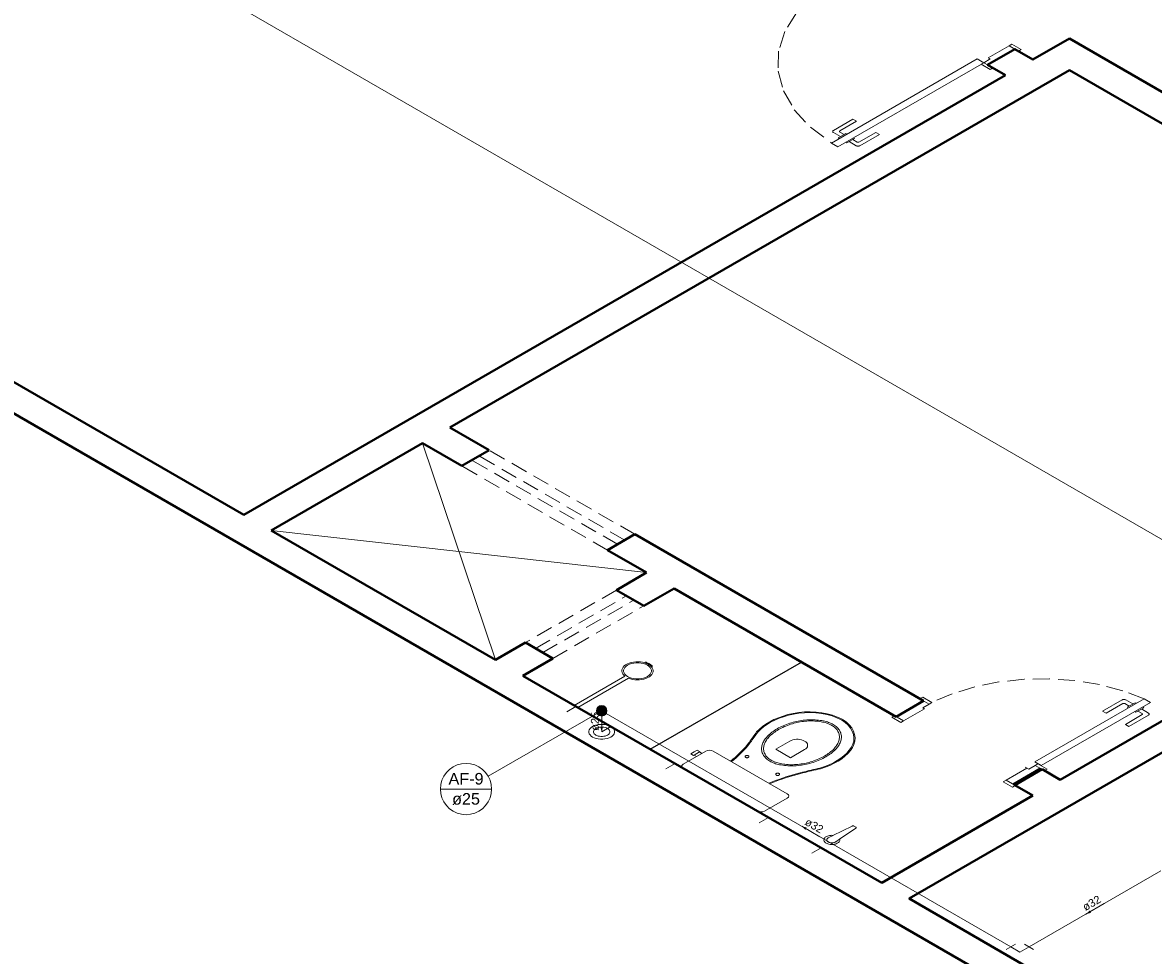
# Model space of a CAD drawing. Header units: millimetres. Extents: x 1946 to 2089, y 4107 to 4191.
# Tile 4 of 12: x 1979 to 2000, y 4138 to 4156. Entities that reach past the tile are written whole.
import ezdxf

# ---------------------------------------------------------------- set-up
doc = ezdxf.new("R2010")
doc.units = ezdxf.units.MM
doc.header["$MEASUREMENT"] = 0
doc.linetypes.add('HIDDEN2', pattern=[0.47625, 0.3175, -0.15875])
for name, color, linetype, lineweight in [('AF-Colunas', 4, 'Continuous', 5), ('AF-Condutos', 4, 'Continuous', 5), ('AF-Conexões', 9, 'Continuous', 5), ('AF-Indicação coluna', 5, 'Continuous', 5), ('AF-Sentido conduto', 9, 'Continuous', 5), ('AF-Textos conduto', 7, 'Continuous', 5), ('MB_ALVENARIA', 7, 'Continuous', 40), ('MB_ESQUADRIA', 7, 'Continuous', 5), ('MB_MOBILIÁRIO', 8, 'Continuous', 13), ('Nível 1', 7, 'Continuous', 5)]:
    doc.layers.add(name, color=color, linetype=linetype, lineweight=lineweight)
doc.layers.add('ARQ-ALVENARIA', color=4, linetype='Continuous')
doc.layers.add('ARQ-PISO', color=8, linetype='Continuous')
doc.styles.add('Arial', font='txt')

msp = doc.modelspace()

# ---------------------------------------------------------------- hatches: boundary and pattern name
at = {"layer": 'AF-Sentido conduto', "linetype": 'Continuous'}
for points in [[(1989.887, 4142.17), (1989.913, 4142.267), (1989.861, 4142.267)], [(1993.69, 4140.374), (1993.761, 4140.304), (1993.787, 4140.348)], [(1999.093, 4138.702), (1999.19, 4138.727), (1999.164, 4138.772)]]:
    msp.add_hatch(color=256, dxfattribs=at).paths.add_polyline_path(points)

# ---------------------------------------------------------------- linework, layer by layer
at = {"layer": 'AF-Colunas', "const_width": 0.1}
msp.add_lwpolyline([(1989.937, 4142.57, 1), (1989.837, 4142.57, 1)], format="xyb", close=True, dxfattribs=at)
at = {"layer": 'AF-Colunas'}
msp.add_circle((1989.887, 4142.57), 0.1, dxfattribs=at)
at = {"layer": 'AF-Condutos'}
for p, q in [((2005.815, 4142.783), (1959.728, 4169.391)), ((1989.887, 4142.47), (1989.887, 4142.17)), ((1997.667, 4138.078), (1989.973, 4142.52)), ((2000.519, 4139.525), (1998.013, 4138.078))]:
    msp.add_line(p, q, dxfattribs=at)
msp.add_lwpolyline([(1990.06, 4142.27), (1990.027, 4142.286), (1989.99, 4142.299), (1989.95, 4142.307), (1989.908, 4142.311), (1989.866, 4142.311), (1989.823, 4142.307), (1989.783, 4142.299), (1989.746, 4142.286), (1989.714, 4142.27), (1989.686, 4142.251), (1989.665, 4142.23), (1989.65, 4142.207), (1989.643, 4142.183), (1989.643, 4142.158), (1989.65, 4142.134), (1989.665, 4142.111), (1989.686, 4142.089), (1989.714, 4142.07), (1989.746, 4142.055), (1989.783, 4142.042), (1989.823, 4142.034), (1989.866, 4142.029), (1989.908, 4142.029), (1989.95, 4142.034), (1989.99, 4142.042), (1990.027, 4142.055), (1990.06, 4142.07), (1990.088, 4142.089), (1990.109, 4142.111), (1990.123, 4142.134), (1990.131, 4142.158), (1990.131, 4142.183), (1990.123, 4142.207), (1990.109, 4142.23), (1990.088, 4142.251), (1990.06, 4142.27)], dxfattribs=at)
at = {"layer": 'AF-Conexões'}
for p, q in [((1997.58, 4138.028), (1997.754, 4138.128)), ((1997.84, 4137.978), (1997.667, 4138.078)), ((1997.84, 4137.978), (1998.013, 4138.078)), ((1997.927, 4138.128), (1998.1, 4138.028))]:
    msp.add_line(p, q, dxfattribs=at)
at = {"layer": 'AF-Indicação coluna'}
for p, q in [((1987.73, 4141.325), (1989.8, 4142.52)), ((1986.82, 4141.081), (1987.795, 4141.081))]:
    msp.add_line(p, q, dxfattribs=at)
msp.add_lwpolyline([(1987.795, 4141.081), (1987.788, 4141.166), (1987.766, 4141.248), (1987.73, 4141.325), (1987.681, 4141.395), (1987.621, 4141.455), (1987.551, 4141.504), (1987.474, 4141.539), (1987.392, 4141.561), (1987.308, 4141.569), (1987.223, 4141.561), (1987.141, 4141.539), (1987.064, 4141.504), (1986.994, 4141.455), (1986.934, 4141.395), (1986.885, 4141.325), (1986.85, 4141.248), (1986.828, 4141.166), (1986.82, 4141.081), (1986.828, 4140.997), (1986.85, 4140.914), (1986.885, 4140.837), (1986.934, 4140.768), (1986.994, 4140.708), (1987.064, 4140.659), (1987.141, 4140.623), (1987.223, 4140.601), (1987.308, 4140.594), (1987.392, 4140.601), (1987.474, 4140.623), (1987.551, 4140.659), (1987.621, 4140.708), (1987.681, 4140.768), (1987.73, 4140.837), (1987.766, 4140.914), (1987.788, 4140.997), (1987.795, 4141.081)], dxfattribs=at)
at = {"layer": 'AF-Sentido conduto'}
for points in [[(1989.887, 4142.57), (1989.887, 4142.17)], [(1994.037, 4140.174), (1993.69, 4140.374)], [(1999.439, 4138.902), (1999.093, 4138.702)]]:
    msp.add_lwpolyline(points, dxfattribs=at)
at = {"layer": 'ARQ-ALVENARIA'}
for points in [[(1998.086, 4154.957), (1998.779, 4155.357)], [(1997.566, 4154.657), (1997.22, 4154.857)]]:
    msp.add_lwpolyline(points, dxfattribs=at)
at = {"layer": 'ARQ-PISO'}
msp.add_lwpolyline([(1990.811, 4141.837), (1990.811, 4141.837), (1993.687, 4143.497)], dxfattribs=at)
at = {"layer": 'MB_ALVENARIA'}
for p, q in [((2047.484, 4108.517), (1946.394, 4166.881)), ((1983.086, 4146.297), (1964.138, 4157.237)), ((1997.22, 4154.857), (1997.74, 4155.157)), ((1997.566, 4154.657), (1997.22, 4154.857)), ((1987.867, 4143.537), (1983.606, 4145.997)), ((1995.211, 4139.297), (1988.386, 4143.237)), ((1998.259, 4141.457), (1997.74, 4141.157)), ((1998.606, 4141.257), (1998.259, 4141.457)), ((1997.74, 4141.157), (1998.086, 4140.957)), ((2009.587, 4130.997), (1995.73, 4138.997))]:
    msp.add_line(p, q, dxfattribs=at)
for points in [[(1998.086, 4154.957), (1998.779, 4155.357)], [(2007.439, 4150.357), (1998.779, 4155.357)], [(1998.086, 4154.957), (1997.74, 4155.157)], [(1983.086, 4146.297), (1997.566, 4154.657)], [(1987.001, 4147.957), (1998.779, 4154.757)], [(2006.919, 4150.057), (1998.779, 4154.757)], [(1998.606, 4141.257), (2010.384, 4148.057)], [(1987.746, 4147.527), (1987.001, 4147.957)], [(1995.73, 4138.997), (1995.73, 4138.997), (2010.903, 4147.757)], [(1983.606, 4145.997), (1986.481, 4147.657)], [(1987.226, 4147.227), (1986.481, 4147.657)], [(1987.226, 4147.227), (1987.746, 4147.527)], [(1989.997, 4145.627), (1990.517, 4145.927)], [(1996.008, 4142.757), (1990.517, 4145.927)], [(1990.742, 4145.197), (1989.997, 4145.627)], [(1990.171, 4144.867), (1990.742, 4145.197)], [(1990.69, 4144.567), (1990.171, 4144.867)], [(1990.69, 4144.567), (1991.262, 4144.897)], [(1995.488, 4142.457), (1991.262, 4144.897)], [(1987.867, 4143.537), (1988.438, 4143.867)], [(1988.958, 4143.567), (1988.438, 4143.867)], [(1988.386, 4143.237), (1988.958, 4143.567)], [(1996.008, 4142.757), (1995.488, 4142.457)], [(1998.233, 4141.469), (1997.713, 4141.169)], [(1995.211, 4139.297), (1998.086, 4140.957)]]:
    msp.add_lwpolyline(points, dxfattribs=at)
at = {"layer": 'MB_ESQUADRIA'}
for p, q in [((1997.237, 4154.987), (1997.636, 4155.217)), ((1997.237, 4154.987), (1997.636, 4155.217)), ((1997.636, 4155.217), (1997.757, 4155.147)), ((1997.636, 4155.217), (1997.757, 4155.147)), ((1997.15, 4154.897), (1997.237, 4154.847)), ((1997.15, 4154.897), (1997.237, 4154.847)), ((1997.272, 4154.967), (1997.151, 4154.897)), ((1997.272, 4154.967), (1997.151, 4154.897)), ((1997.272, 4154.967), (1997.237, 4154.987)), ((1997.272, 4154.967), (1997.237, 4154.987)), ((1994.293, 4153.608), (1994.664, 4153.822)), ((1994.733, 4153.782), (1994.414, 4153.598)), ((1994.664, 4153.822), (1994.733, 4153.782)), ((1994.427, 4153.491), (1994.293, 4153.568)), ((1994.414, 4153.578), (1994.496, 4153.531)), ((1995.097, 4153.572), (1994.778, 4153.388)), ((1995.166, 4153.532), (1995.097, 4153.572)), ((1994.383, 4153.466), (1994.531, 4153.551)), ((1994.405, 4153.453), (1994.383, 4153.466)), ((1994.526, 4153.383), (1994.548, 4153.371)), ((1994.531, 4153.551), (1994.553, 4153.539)), ((1994.548, 4153.371), (1994.696, 4153.456)), ((1994.592, 4153.396), (1994.726, 4153.318)), ((1994.743, 4153.388), (1994.661, 4153.436)), ((1994.696, 4153.456), (1994.674, 4153.469)), ((1994.795, 4153.318), (1995.166, 4153.532)), ((1996.025, 4142.607), (1995.626, 4142.377)), ((1996.025, 4142.607), (1995.626, 4142.377)), ((1995.99, 4142.627), (1996.111, 4142.697)), ((1995.99, 4142.627), (1996.111, 4142.697)), ((1995.99, 4142.627), (1996.025, 4142.607)), ((1995.99, 4142.627), (1996.025, 4142.607)), ((1996.111, 4142.697), (1996.025, 4142.747)), ((1996.111, 4142.697), (1996.025, 4142.747)), ((1999.78, 4142.776), (1999.41, 4142.562)), ((1999.78, 4142.776), (1999.41, 4142.562)), ((1999.479, 4142.522), (1999.798, 4142.706)), ((1999.479, 4142.522), (1999.798, 4142.706)), ((1999.832, 4142.706), (1999.914, 4142.659)), ((1999.832, 4142.706), (1999.914, 4142.659)), ((1999.983, 4142.699), (1999.85, 4142.776)), ((1999.983, 4142.699), (1999.85, 4142.776)), ((2000.027, 4142.724), (1999.879, 4142.639)), ((2000.027, 4142.724), (1999.879, 4142.639)), ((1999.879, 4142.639), (1999.901, 4142.626)), ((1999.879, 4142.639), (1999.901, 4142.626)), ((2000.049, 4142.712), (2000.027, 4142.724)), ((2000.049, 4142.712), (2000.027, 4142.724)), ((2000.192, 4142.629), (2000.045, 4142.544)), ((2000.192, 4142.629), (2000.045, 4142.544)), ((2000.149, 4142.604), (2000.283, 4142.527)), ((2000.149, 4142.604), (2000.283, 4142.527)), ((2000.17, 4142.642), (2000.192, 4142.629)), ((2000.17, 4142.642), (2000.192, 4142.629)), ((1995.626, 4142.377), (1995.505, 4142.447)), ((1995.626, 4142.377), (1995.505, 4142.447)), ((1999.41, 4142.562), (1999.479, 4142.522)), ((1999.41, 4142.562), (1999.479, 4142.522)), ((1999.843, 4142.312), (2000.161, 4142.497)), ((1999.843, 4142.312), (2000.161, 4142.497)), ((2000.283, 4142.487), (1999.912, 4142.272)), ((2000.283, 4142.487), (1999.912, 4142.272)), ((2000.045, 4142.544), (2000.023, 4142.556)), ((2000.045, 4142.544), (2000.023, 4142.556)), ((2000.161, 4142.517), (2000.08, 4142.564)), ((2000.161, 4142.517), (2000.08, 4142.564)), ((1999.912, 4142.272), (1999.843, 4142.312)), ((1999.912, 4142.272), (1999.843, 4142.312)), ((1998.008, 4141.459), (1998.129, 4141.529)), ((1998.008, 4141.459), (1998.129, 4141.529)), ((1998.129, 4141.529), (1998.216, 4141.479)), ((1998.129, 4141.529), (1998.216, 4141.479)), ((1997.974, 4141.479), (1997.575, 4141.249)), ((1997.974, 4141.479), (1997.575, 4141.249)), ((1997.973, 4141.479), (1997.575, 4141.249)), ((1997.939, 4141.499), (1997.974, 4141.479)), ((1998.008, 4141.459), (1997.973, 4141.479)), ((1998.008, 4141.459), (1997.973, 4141.479)), ((1997.575, 4141.249), (1997.696, 4141.179)), ((1997.575, 4141.249), (1997.696, 4141.179))]:
    msp.add_line(p, q, dxfattribs=at)
at = {"layer": 'MB_ESQUADRIA', "linetype": 'HIDDEN2'}
for points in [[(1994.327, 4156.467), (1993.914, 4156.173), (1993.591, 4155.843), (1993.368, 4155.487), (1993.25, 4155.114), (1993.241, 4154.736), (1993.342, 4154.362), (1993.549, 4154.002), (1993.857, 4153.668), (1994.257, 4153.368)], [(1990.188, 4145.737), (1987.417, 4147.337)], [(1990.326, 4145.817), (1987.555, 4147.417)], [(1990.517, 4145.927), (1987.746, 4147.527)], [(1989.997, 4145.627), (1987.226, 4147.227)], [(1990.171, 4144.867), (1988.438, 4143.867)], [(1988.629, 4143.757), (1990.361, 4144.757)], [(1988.768, 4143.677), (1990.5, 4144.677)], [(1988.958, 4143.567), (1990.69, 4144.567)], [(2000.199, 4142.797), (1999.793, 4142.951), (1999.352, 4143.067), (1998.884, 4143.144), (1998.402, 4143.178), (1997.917, 4143.17), (1997.44, 4143.119), (1996.981, 4143.026), (1996.552, 4142.894), (1996.163, 4142.727)], [(2000.199, 4142.797), (1999.793, 4142.951), (1999.352, 4143.067), (1998.884, 4143.144), (1998.402, 4143.178), (1997.917, 4143.17), (1997.44, 4143.119), (1996.981, 4143.026), (1996.552, 4142.894), (1996.163, 4142.727)]]:
    msp.add_lwpolyline(points, dxfattribs=at)
at = {"layer": 'MB_ESQUADRIA'}
for points in [[(1997.636, 4155.217), (1997.688, 4155.247), (1997.861, 4155.147), (1997.809, 4155.117), (1997.757, 4155.147)], [(1997.636, 4155.217), (1997.688, 4155.247), (1997.861, 4155.147), (1997.809, 4155.117), (1997.757, 4155.147)], [(1997.029, 4154.967), (1994.258, 4153.367), (1994.379, 4153.297), (1997.15, 4154.897), (1997.029, 4154.967)], [(1997.237, 4154.847), (1997.324, 4154.797), (1997.272, 4154.767), (1997.099, 4154.867), (1997.15, 4154.897), (1997.151, 4154.897)], [(1997.237, 4154.847), (1997.324, 4154.797), (1997.272, 4154.767), (1997.099, 4154.867), (1997.15, 4154.897), (1997.151, 4154.897)], [(1994.293, 4153.608), (1994.288, 4153.605), (1994.283, 4153.6), (1994.28, 4153.596), (1994.279, 4153.591), (1994.279, 4153.586), (1994.28, 4153.581), (1994.283, 4153.577), (1994.288, 4153.572), (1994.293, 4153.568)], [(1994.414, 4153.598), (1994.412, 4153.597), (1994.409, 4153.594), (1994.408, 4153.592), (1994.407, 4153.59), (1994.407, 4153.587), (1994.408, 4153.585), (1994.409, 4153.582), (1994.412, 4153.58), (1994.414, 4153.578)], [(1994.743, 4153.388), (1994.745, 4153.388), (1994.746, 4153.387), (1994.748, 4153.386), (1994.75, 4153.386), (1994.752, 4153.385), (1994.754, 4153.385), (1994.756, 4153.384), (1994.758, 4153.384), (1994.76, 4153.384), (1994.763, 4153.384), (1994.765, 4153.384), (1994.767, 4153.385), (1994.769, 4153.385), (1994.771, 4153.386), (1994.773, 4153.386), (1994.774, 4153.387), (1994.776, 4153.388), (1994.778, 4153.388)], [(1994.726, 4153.318), (1994.729, 4153.317), (1994.732, 4153.315), (1994.736, 4153.314), (1994.74, 4153.313), (1994.744, 4153.312), (1994.748, 4153.311), (1994.752, 4153.311), (1994.756, 4153.31), (1994.76, 4153.31), (1994.765, 4153.31), (1994.769, 4153.311), (1994.773, 4153.311), (1994.777, 4153.312), (1994.781, 4153.313), (1994.785, 4153.314), (1994.788, 4153.315), (1994.792, 4153.317), (1994.795, 4153.318)], [(1996.025, 4142.747), (1995.938, 4142.797), (1995.99, 4142.827), (1996.163, 4142.727), (1996.111, 4142.697), (1996.111, 4142.697)], [(1996.025, 4142.747), (1995.938, 4142.797), (1995.99, 4142.827), (1996.163, 4142.727), (1996.111, 4142.697), (1996.111, 4142.697)], [(2000.199, 4142.797), (1998.12, 4141.597), (1998.242, 4141.527), (2000.32, 4142.727), (2000.199, 4142.797)], [(1999.85, 4142.776), (1999.843, 4142.78), (1999.836, 4142.782), (1999.828, 4142.784), (1999.819, 4142.785), (1999.811, 4142.785), (1999.802, 4142.784), (1999.794, 4142.782), (1999.787, 4142.78), (1999.78, 4142.776)], [(1999.85, 4142.776), (1999.843, 4142.78), (1999.836, 4142.782), (1999.828, 4142.784), (1999.819, 4142.785), (1999.811, 4142.785), (1999.802, 4142.784), (1999.794, 4142.782), (1999.787, 4142.78), (1999.78, 4142.776)], [(1999.832, 4142.706), (1999.831, 4142.707), (1999.829, 4142.708), (1999.827, 4142.709), (1999.825, 4142.709), (1999.823, 4142.71), (1999.821, 4142.71), (1999.819, 4142.71), (1999.817, 4142.71), (1999.815, 4142.711), (1999.813, 4142.71), (1999.811, 4142.71), (1999.809, 4142.71), (1999.807, 4142.71), (1999.805, 4142.709), (1999.803, 4142.709), (1999.801, 4142.708), (1999.799, 4142.707), (1999.798, 4142.706)], [(1999.832, 4142.706), (1999.831, 4142.707), (1999.829, 4142.708), (1999.827, 4142.709), (1999.825, 4142.709), (1999.823, 4142.71), (1999.821, 4142.71), (1999.819, 4142.71), (1999.817, 4142.71), (1999.815, 4142.711), (1999.813, 4142.71), (1999.811, 4142.71), (1999.809, 4142.71), (1999.807, 4142.71), (1999.805, 4142.709), (1999.803, 4142.709), (1999.801, 4142.708), (1999.799, 4142.707), (1999.798, 4142.706)], [(1995.626, 4142.377), (1995.574, 4142.347), (1995.401, 4142.447), (1995.453, 4142.477), (1995.505, 4142.447)], [(1995.626, 4142.377), (1995.574, 4142.347), (1995.401, 4142.447), (1995.453, 4142.477), (1995.505, 4142.447)], [(2000.161, 4142.497), (2000.163, 4142.497), (2000.164, 4142.498), (2000.165, 4142.499), (2000.166, 4142.501), (2000.167, 4142.502), (2000.168, 4142.503), (2000.168, 4142.504), (2000.169, 4142.505), (2000.169, 4142.507), (2000.169, 4142.508), (2000.168, 4142.509), (2000.168, 4142.51), (2000.167, 4142.511), (2000.166, 4142.513), (2000.165, 4142.514), (2000.164, 4142.515), (2000.163, 4142.516), (2000.161, 4142.517)], [(2000.161, 4142.497), (2000.163, 4142.497), (2000.164, 4142.498), (2000.165, 4142.499), (2000.166, 4142.501), (2000.167, 4142.502), (2000.168, 4142.503), (2000.168, 4142.504), (2000.169, 4142.505), (2000.169, 4142.507), (2000.169, 4142.508), (2000.168, 4142.509), (2000.168, 4142.51), (2000.167, 4142.511), (2000.166, 4142.513), (2000.165, 4142.514), (2000.164, 4142.515), (2000.163, 4142.516), (2000.161, 4142.517)], [(2000.283, 4142.487), (2000.288, 4142.49), (2000.292, 4142.495), (2000.295, 4142.499), (2000.297, 4142.504), (2000.297, 4142.509), (2000.295, 4142.514), (2000.292, 4142.519), (2000.288, 4142.523), (2000.283, 4142.527)], [(2000.283, 4142.487), (2000.288, 4142.49), (2000.292, 4142.495), (2000.295, 4142.499), (2000.297, 4142.504), (2000.297, 4142.509), (2000.295, 4142.514), (2000.292, 4142.519), (2000.288, 4142.523), (2000.283, 4142.527)], [(1998.216, 4141.479), (1998.302, 4141.429), (1998.354, 4141.459), (1998.181, 4141.559), (1998.129, 4141.529), (1998.129, 4141.529)], [(1998.216, 4141.479), (1998.302, 4141.429), (1998.354, 4141.459), (1998.181, 4141.559), (1998.129, 4141.529), (1998.129, 4141.529)], [(1997.575, 4141.249), (1997.523, 4141.219), (1997.696, 4141.119), (1997.748, 4141.149), (1997.696, 4141.179)], [(1997.575, 4141.249), (1997.523, 4141.219), (1997.696, 4141.119), (1997.748, 4141.149), (1997.696, 4141.179)]]:
    msp.add_lwpolyline(points, dxfattribs=at)
at = {"layer": 'MB_ESQUADRIA', "linetype": 'Continuous'}
for points in [[(1986.481, 4147.657), (1987.867, 4143.537)], [(1983.606, 4145.997), (1990.742, 4145.197)]]:
    msp.add_lwpolyline(points, dxfattribs=at)
at = {"layer": 'MB_MOBILIÁRIO'}
for p, q in [((1990.719, 4143.497), (1990.706, 4143.482)), ((1990.801, 4143.464), (1990.778, 4143.451)), ((1990.801, 4143.464), (1990.778, 4143.451)), ((1990.831, 4143.41), (1990.856, 4143.418)), ((1990.326, 4143.23), (1989.362, 4142.673)), ((1990.395, 4143.19), (1989.431, 4142.633)), ((1989.431, 4142.633), (1989.362, 4142.673)), ((1991.437, 4141.475), (1992.848, 4140.661)), ((1994.283, 4140.2), (1994.651, 4140.378)), ((1994.409, 4140.126), (1994.722, 4140.337)), ((1994.684, 4140.377), (1994.72, 4140.357)), ((1994.206, 4140.158), (1994.285, 4140.198)), ((1994.341, 4140.08), (1994.409, 4140.126))]:
    msp.add_line(p, q, dxfattribs=at)
for points in [[(1990.706, 4143.482), (1990.665, 4143.492), (1990.623, 4143.498), (1990.579, 4143.501), (1990.535, 4143.5), (1990.491, 4143.496), (1990.449, 4143.487), (1990.41, 4143.475), (1990.375, 4143.46), (1990.343, 4143.442), (1990.317, 4143.422), (1990.296, 4143.399), (1990.281, 4143.375), (1990.272, 4143.35), (1990.27, 4143.325), (1990.275, 4143.3), (1990.286, 4143.275), (1990.303, 4143.251), (1990.326, 4143.23)], [(1990.755, 4143.438), (1990.72, 4143.455), (1990.68, 4143.468), (1990.637, 4143.477), (1990.591, 4143.482), (1990.545, 4143.482), (1990.499, 4143.477), (1990.456, 4143.468), (1990.416, 4143.455), (1990.38, 4143.438), (1990.351, 4143.417), (1990.328, 4143.394), (1990.312, 4143.369), (1990.304, 4143.343), (1990.304, 4143.316), (1990.312, 4143.29), (1990.328, 4143.265), (1990.351, 4143.242), (1990.38, 4143.221), (1990.416, 4143.204), (1990.456, 4143.191), (1990.499, 4143.182), (1990.545, 4143.177), (1990.591, 4143.177), (1990.637, 4143.182), (1990.68, 4143.191), (1990.72, 4143.204), (1990.755, 4143.221), (1990.785, 4143.242), (1990.808, 4143.265), (1990.824, 4143.29), (1990.832, 4143.316), (1990.832, 4143.343), (1990.824, 4143.369), (1990.808, 4143.394), (1990.785, 4143.417), (1990.755, 4143.438)], [(1990.831, 4143.41), (1990.821, 4143.42), (1990.81, 4143.43), (1990.798, 4143.439), (1990.785, 4143.447), (1990.771, 4143.455), (1990.756, 4143.463), (1990.74, 4143.47), (1990.723, 4143.476), (1990.706, 4143.482)], [(1990.723, 4143.497), (1990.723, 4143.497), (1990.723, 4143.497), (1990.723, 4143.497), (1990.723, 4143.497), (1990.722, 4143.497), (1990.722, 4143.497), (1990.722, 4143.497), (1990.722, 4143.497), (1990.721, 4143.497), (1990.721, 4143.497), (1990.721, 4143.497), (1990.721, 4143.497), (1990.72, 4143.497), (1990.72, 4143.497), (1990.72, 4143.497), (1990.72, 4143.497), (1990.72, 4143.497), (1990.719, 4143.497)], [(1990.723, 4143.497), (1990.73, 4143.492), (1990.738, 4143.488), (1990.746, 4143.483), (1990.754, 4143.479), (1990.763, 4143.476), (1990.772, 4143.472), (1990.781, 4143.469), (1990.791, 4143.466), (1990.801, 4143.464)], [(1990.801, 4143.464), (1990.805, 4143.458), (1990.81, 4143.453), (1990.815, 4143.448), (1990.821, 4143.443), (1990.827, 4143.438), (1990.834, 4143.433), (1990.841, 4143.428), (1990.848, 4143.424), (1990.856, 4143.42)], [(1990.395, 4143.19), (1990.433, 4143.176), (1990.474, 4143.166), (1990.517, 4143.16), (1990.561, 4143.158), (1990.605, 4143.159), (1990.648, 4143.164), (1990.69, 4143.173), (1990.729, 4143.185), (1990.764, 4143.2), (1990.795, 4143.218), (1990.821, 4143.239), (1990.842, 4143.262), (1990.856, 4143.286), (1990.864, 4143.311), (1990.865, 4143.337), (1990.86, 4143.362), (1990.849, 4143.387), (1990.831, 4143.41)], [(1990.856, 4143.418), (1990.856, 4143.418), (1990.856, 4143.418), (1990.856, 4143.418), (1990.856, 4143.418), (1990.857, 4143.418), (1990.857, 4143.419), (1990.857, 4143.419), (1990.857, 4143.419), (1990.857, 4143.419), (1990.857, 4143.419), (1990.857, 4143.419), (1990.857, 4143.419), (1990.857, 4143.42), (1990.857, 4143.42), (1990.857, 4143.42), (1990.856, 4143.42), (1990.856, 4143.42), (1990.856, 4143.42)], [(1993.527, 4142.519), (1993.429, 4142.497), (1993.336, 4142.469), (1993.246, 4142.438), (1993.162, 4142.402), (1993.083, 4142.362), (1993.01, 4142.318), (1992.944, 4142.271), (1992.885, 4142.221), (1992.833, 4142.168)], [(1993.534, 4142.507), (1993.439, 4142.485), (1993.347, 4142.458), (1993.259, 4142.427), (1993.176, 4142.392), (1993.099, 4142.353), (1993.027, 4142.31), (1992.963, 4142.264), (1992.905, 4142.215), (1992.855, 4142.163)], [(1993.083, 4141.613), (1993.064, 4141.625), (1993.046, 4141.637), (1993.03, 4141.65), (1993.014, 4141.663), (1993, 4141.677), (1992.987, 4141.691), (1992.975, 4141.706), (1992.965, 4141.721), (1992.956, 4141.736), (1992.956, 4141.736), (1992.956, 4141.736), (1992.956, 4141.736), (1992.948, 4141.754), (1992.941, 4141.772), (1992.935, 4141.791), (1992.931, 4141.81), (1992.928, 4141.828), (1992.927, 4141.847), (1992.928, 4141.866), (1992.93, 4141.885), (1992.933, 4141.903), (1992.933, 4141.903), (1992.933, 4141.903), (1992.933, 4141.903), (1992.938, 4141.923), (1992.945, 4141.942), (1992.952, 4141.961), (1992.961, 4141.979), (1992.971, 4141.998), (1992.982, 4142.016), (1992.995, 4142.034), (1993.009, 4142.052), (1993.024, 4142.069), (1993.024, 4142.069), (1993.024, 4142.069), (1993.024, 4142.069), (1993.042, 4142.089), (1993.061, 4142.108), (1993.081, 4142.126), (1993.102, 4142.144), (1993.125, 4142.162), (1993.148, 4142.179), (1993.172, 4142.196), (1993.198, 4142.212), (1993.224, 4142.228), (1993.224, 4142.228), (1993.224, 4142.228), (1993.224, 4142.228), (1993.251, 4142.243), (1993.279, 4142.257), (1993.308, 4142.271), (1993.338, 4142.285), (1993.369, 4142.298), (1993.4, 4142.31), (1993.432, 4142.322), (1993.465, 4142.333), (1993.498, 4142.343), (1993.498, 4142.343), (1993.498, 4142.343), (1993.498, 4142.343), (1993.528, 4142.352), (1993.559, 4142.36), (1993.59, 4142.367), (1993.622, 4142.374), (1993.654, 4142.379), (1993.686, 4142.384), (1993.719, 4142.389), (1993.752, 4142.392), (1993.785, 4142.395), (1993.785, 4142.395), (1993.785, 4142.395), (1993.785, 4142.395), (1993.818, 4142.397), (1993.85, 4142.399), (1993.883, 4142.399), (1993.915, 4142.398), (1993.948, 4142.397), (1993.98, 4142.394), (1994.012, 4142.391), (1994.044, 4142.387), (1994.075, 4142.382), (1994.075, 4142.382), (1994.075, 4142.382), (1994.075, 4142.382), (1994.102, 4142.377), (1994.128, 4142.371), (1994.153, 4142.364), (1994.178, 4142.357), (1994.202, 4142.349), (1994.225, 4142.34), (1994.247, 4142.33), (1994.268, 4142.32), (1994.289, 4142.309), (1994.289, 4142.309), (1994.289, 4142.309), (1994.289, 4142.309), (1994.308, 4142.297), (1994.326, 4142.285), (1994.343, 4142.272), (1994.358, 4142.259), (1994.372, 4142.245), (1994.385, 4142.23), (1994.397, 4142.216), (1994.407, 4142.201), (1994.416, 4142.186), (1994.416, 4142.186), (1994.416, 4142.186), (1994.416, 4142.186), (1994.424, 4142.167), (1994.431, 4142.149), (1994.437, 4142.131), (1994.441, 4142.112), (1994.444, 4142.093), (1994.445, 4142.074), (1994.444, 4142.056), (1994.442, 4142.037), (1994.439, 4142.018), (1994.439, 4142.018), (1994.439, 4142.018), (1994.439, 4142.018), (1994.434, 4141.999), (1994.428, 4141.98), (1994.42, 4141.961), (1994.411, 4141.942), (1994.401, 4141.924), (1994.39, 4141.905), (1994.377, 4141.887), (1994.363, 4141.87), (1994.349, 4141.852), (1994.349, 4141.852), (1994.349, 4141.852), (1994.349, 4141.852), (1994.331, 4141.833), (1994.311, 4141.814), (1994.291, 4141.796), (1994.27, 4141.777), (1994.248, 4141.76), (1994.224, 4141.743), (1994.2, 4141.726), (1994.174, 4141.71), (1994.148, 4141.694), (1994.148, 4141.694), (1994.148, 4141.694), (1994.148, 4141.694), (1994.121, 4141.679), (1994.093, 4141.664), (1994.064, 4141.65), (1994.034, 4141.637), (1994.004, 4141.624), (1993.972, 4141.611), (1993.94, 4141.6), (1993.908, 4141.589), (1993.874, 4141.578), (1993.874, 4141.578), (1993.874, 4141.578), (1993.874, 4141.578), (1993.844, 4141.57), (1993.813, 4141.562), (1993.782, 4141.555), (1993.75, 4141.548), (1993.718, 4141.542), (1993.686, 4141.537), (1993.653, 4141.533), (1993.62, 4141.529), (1993.587, 4141.526), (1993.587, 4141.526), (1993.587, 4141.526), (1993.587, 4141.526), (1993.554, 4141.524), (1993.522, 4141.523), (1993.489, 4141.523), (1993.457, 4141.523), (1993.424, 4141.525), (1993.392, 4141.527), (1993.36, 4141.53), (1993.328, 4141.534), (1993.297, 4141.539), (1993.297, 4141.539), (1993.297, 4141.539), (1993.297, 4141.539), (1993.27, 4141.544), (1993.244, 4141.55), (1993.219, 4141.557), (1993.194, 4141.564), (1993.17, 4141.573), (1993.147, 4141.582), (1993.125, 4141.591), (1993.104, 4141.602), (1993.083, 4141.613), (1993.083, 4141.613), (1993.083, 4141.613)], [(1993.112, 4141.629), (1993.094, 4141.64), (1993.077, 4141.652), (1993.061, 4141.664), (1993.047, 4141.676), (1993.033, 4141.689), (1993.021, 4141.702), (1993.01, 4141.716), (1993.001, 4141.73), (1992.993, 4141.744), (1992.993, 4141.744), (1992.993, 4141.744), (1992.993, 4141.744), (1992.985, 4141.761), (1992.978, 4141.779), (1992.973, 4141.796), (1992.969, 4141.814), (1992.966, 4141.832), (1992.965, 4141.85), (1992.966, 4141.867), (1992.968, 4141.885), (1992.971, 4141.903), (1992.971, 4141.903), (1992.971, 4141.903), (1992.971, 4141.903), (1992.976, 4141.921), (1992.982, 4141.939), (1992.989, 4141.957), (1992.997, 4141.975), (1993.007, 4141.993), (1993.018, 4142.01), (1993.03, 4142.028), (1993.043, 4142.045), (1993.057, 4142.061), (1993.057, 4142.061), (1993.057, 4142.061), (1993.057, 4142.061), (1993.074, 4142.08), (1993.093, 4142.098), (1993.112, 4142.115), (1993.132, 4142.133), (1993.154, 4142.15), (1993.176, 4142.166), (1993.2, 4142.182), (1993.224, 4142.198), (1993.249, 4142.213), (1993.249, 4142.213), (1993.249, 4142.213), (1993.249, 4142.213), (1993.275, 4142.227), (1993.302, 4142.242), (1993.33, 4142.255), (1993.359, 4142.268), (1993.388, 4142.28), (1993.418, 4142.292), (1993.449, 4142.303), (1993.48, 4142.314), (1993.512, 4142.324), (1993.512, 4142.324), (1993.512, 4142.324), (1993.512, 4142.324), (1993.541, 4142.332), (1993.57, 4142.34), (1993.6, 4142.347), (1993.63, 4142.353), (1993.661, 4142.358), (1993.692, 4142.363), (1993.723, 4142.367), (1993.755, 4142.371), (1993.786, 4142.374), (1993.786, 4142.374), (1993.786, 4142.374), (1993.786, 4142.374), (1993.817, 4142.376), (1993.848, 4142.377), (1993.879, 4142.377), (1993.91, 4142.376), (1993.94, 4142.375), (1993.971, 4142.373), (1994.001, 4142.37), (1994.031, 4142.366), (1994.061, 4142.361), (1994.061, 4142.361), (1994.061, 4142.361), (1994.061, 4142.361), (1994.086, 4142.356), (1994.11, 4142.351), (1994.134, 4142.345), (1994.157, 4142.338), (1994.179, 4142.33), (1994.201, 4142.322), (1994.222, 4142.312), (1994.242, 4142.303), (1994.26, 4142.292), (1994.26, 4142.292), (1994.26, 4142.292), (1994.26, 4142.292), (1994.278, 4142.281), (1994.295, 4142.27), (1994.311, 4142.258), (1994.326, 4142.246), (1994.339, 4142.233), (1994.351, 4142.219), (1994.362, 4142.206), (1994.371, 4142.192), (1994.379, 4142.177), (1994.379, 4142.177), (1994.379, 4142.177), (1994.379, 4142.177), (1994.387, 4142.16), (1994.394, 4142.143), (1994.4, 4142.125), (1994.403, 4142.108), (1994.406, 4142.09), (1994.407, 4142.072), (1994.406, 4142.054), (1994.405, 4142.036), (1994.401, 4142.019), (1994.401, 4142.019), (1994.401, 4142.019), (1994.401, 4142.019), (1994.396, 4142), (1994.39, 4141.982), (1994.383, 4141.964), (1994.375, 4141.946), (1994.365, 4141.929), (1994.354, 4141.911), (1994.342, 4141.894), (1994.329, 4141.877), (1994.315, 4141.86), (1994.315, 4141.86), (1994.315, 4141.86), (1994.315, 4141.86), (1994.298, 4141.842), (1994.279, 4141.824), (1994.26, 4141.806), (1994.24, 4141.789), (1994.218, 4141.772), (1994.196, 4141.755), (1994.172, 4141.739), (1994.148, 4141.724), (1994.123, 4141.709), (1994.123, 4141.709), (1994.123, 4141.709), (1994.123, 4141.709), (1994.097, 4141.694), (1994.07, 4141.68), (1994.042, 4141.666), (1994.013, 4141.654), (1993.984, 4141.641), (1993.954, 4141.629), (1993.923, 4141.618), (1993.892, 4141.608), (1993.86, 4141.598), (1993.86, 4141.598), (1993.86, 4141.598), (1993.86, 4141.598), (1993.831, 4141.589), (1993.802, 4141.582), (1993.772, 4141.575), (1993.742, 4141.569), (1993.711, 4141.563), (1993.68, 4141.558), (1993.649, 4141.554), (1993.617, 4141.551), (1993.586, 4141.548), (1993.586, 4141.548), (1993.586, 4141.548), (1993.586, 4141.548), (1993.555, 4141.546), (1993.524, 4141.545), (1993.493, 4141.545), (1993.463, 4141.545), (1993.432, 4141.547), (1993.401, 4141.549), (1993.371, 4141.552), (1993.341, 4141.556), (1993.311, 4141.56), (1993.311, 4141.56), (1993.311, 4141.56), (1993.311, 4141.56), (1993.286, 4141.565), (1993.262, 4141.571), (1993.238, 4141.577), (1993.215, 4141.584), (1993.193, 4141.592), (1993.171, 4141.6), (1993.15, 4141.609), (1993.131, 4141.619), (1993.112, 4141.629), (1993.112, 4141.629), (1993.112, 4141.629)], [(1994.458, 4142.41), (1994.372, 4142.45), (1994.278, 4142.484), (1994.177, 4142.511), (1994.072, 4142.531), (1993.964, 4142.544), (1993.853, 4142.549), (1993.743, 4142.547), (1993.633, 4142.537), (1993.527, 4142.519)], [(1994.442, 4142.4), (1994.358, 4142.439), (1994.267, 4142.472), (1994.169, 4142.499), (1994.066, 4142.518), (1993.961, 4142.531), (1993.853, 4142.536), (1993.745, 4142.534), (1993.638, 4142.524), (1993.534, 4142.507)], [(1994.632, 4141.873), (1994.661, 4141.933), (1994.678, 4141.995), (1994.682, 4142.057), (1994.673, 4142.119), (1994.652, 4142.18), (1994.618, 4142.239), (1994.572, 4142.296), (1994.515, 4142.349), (1994.447, 4142.397)], [(1994.654, 4141.869), (1994.684, 4141.93), (1994.701, 4141.993), (1994.705, 4142.057), (1994.696, 4142.121), (1994.674, 4142.184), (1994.64, 4142.244), (1994.593, 4142.302), (1994.534, 4142.357), (1994.465, 4142.406)], [(1992.678, 4141.952), (1992.695, 4141.976), (1992.713, 4142), (1992.73, 4142.024), (1992.747, 4142.048), (1992.764, 4142.072), (1992.782, 4142.096), (1992.799, 4142.12), (1992.816, 4142.144), (1992.833, 4142.168)], [(1992.699, 4141.946), (1992.717, 4141.97), (1992.734, 4141.994), (1992.751, 4142.018), (1992.768, 4142.043), (1992.786, 4142.067), (1992.803, 4142.091), (1992.82, 4142.115), (1992.837, 4142.139), (1992.855, 4142.163)], [(1992.338, 4141.611), (1992.381, 4141.647), (1992.423, 4141.683), (1992.463, 4141.72), (1992.502, 4141.758), (1992.54, 4141.796), (1992.577, 4141.834), (1992.612, 4141.873), (1992.646, 4141.912), (1992.678, 4141.952)], [(1992.357, 4141.603), (1992.4, 4141.639), (1992.442, 4141.676), (1992.483, 4141.713), (1992.522, 4141.751), (1992.561, 4141.789), (1992.597, 4141.828), (1992.633, 4141.867), (1992.667, 4141.906), (1992.699, 4141.946)], [(1993.465, 4141.994), (1993.198, 4141.839), (1993.339, 4141.757)], [(1993.746, 4141.832), (1993.768, 4141.847), (1993.785, 4141.864), (1993.797, 4141.883), (1993.803, 4141.903), (1993.803, 4141.923), (1993.797, 4141.942), (1993.785, 4141.961), (1993.768, 4141.978), (1993.746, 4141.994), (1993.719, 4142.006), (1993.689, 4142.016), (1993.657, 4142.023), (1993.623, 4142.027), (1993.588, 4142.027), (1993.554, 4142.023), (1993.522, 4142.016), (1993.492, 4142.006), (1993.465, 4141.994)], [(1991.437, 4141.475), (1991.437, 4141.475), (1991.415, 4141.494), (1991.407, 4141.516), (1991.415, 4141.537), (1991.437, 4141.556), (1991.866, 4141.803), (1991.866, 4141.803), (1991.898, 4141.816), (1991.935, 4141.82), (1991.973, 4141.816), (1992.005, 4141.803), (1992.709, 4141.397)], [(1991.757, 4141.792), (1991.705, 4141.822), (1991.643, 4141.786), (1991.581, 4141.75), (1991.633, 4141.72), (1991.643, 4141.726), (1991.687, 4141.7)], [(1991.643, 4141.726), (1991.747, 4141.786)], [(1991.757, 4141.792), (1991.747, 4141.786)], [(1991.747, 4141.786), (1991.792, 4141.76)], [(1993.746, 4141.832), (1993.478, 4141.677), (1993.336, 4141.759)], [(1994.037, 4141.481), (1994.127, 4141.51), (1994.212, 4141.543), (1994.292, 4141.581), (1994.366, 4141.622), (1994.433, 4141.666), (1994.494, 4141.714), (1994.548, 4141.765), (1994.594, 4141.818), (1994.632, 4141.873)], [(1994.046, 4141.468), (1994.137, 4141.498), (1994.224, 4141.532), (1994.305, 4141.571), (1994.381, 4141.613), (1994.45, 4141.658), (1994.512, 4141.707), (1994.567, 4141.759), (1994.615, 4141.813), (1994.654, 4141.869)], [(1992.357, 4141.603), (1992.357, 4141.603), (1992.355, 4141.601)], [(1992.677, 4141.713), (1992.672, 4141.715), (1992.666, 4141.717), (1992.66, 4141.719), (1992.654, 4141.719), (1992.648, 4141.719), (1992.641, 4141.719), (1992.635, 4141.717), (1992.63, 4141.715), (1992.625, 4141.713), (1992.621, 4141.71), (1992.617, 4141.707), (1992.615, 4141.704), (1992.614, 4141.7), (1992.614, 4141.696), (1992.615, 4141.693), (1992.617, 4141.689), (1992.621, 4141.686), (1992.625, 4141.683), (1992.63, 4141.681), (1992.635, 4141.679), (1992.641, 4141.678), (1992.648, 4141.677), (1992.654, 4141.677), (1992.66, 4141.678), (1992.666, 4141.679), (1992.672, 4141.681), (1992.677, 4141.683), (1992.681, 4141.686), (1992.684, 4141.689), (1992.686, 4141.693), (1992.687, 4141.696), (1992.687, 4141.7), (1992.686, 4141.704), (1992.684, 4141.707), (1992.681, 4141.71), (1992.677, 4141.713)], [(1992.848, 4140.661), (1992.848, 4140.661), (1992.88, 4140.648), (1992.915, 4140.645), (1992.952, 4140.649), (1992.984, 4140.662), (1993.413, 4140.91), (1993.413, 4140.91), (1993.436, 4140.929), (1993.443, 4140.95), (1993.438, 4140.97), (1993.416, 4140.989), (1992.709, 4141.397)], [(1993.661, 4141.391), (1993.592, 4141.372), (1993.523, 4141.353), (1993.456, 4141.332), (1993.389, 4141.311), (1993.323, 4141.289), (1993.257, 4141.266), (1993.193, 4141.243), (1993.129, 4141.218), (1993.066, 4141.193)], [(1993.67, 4141.379), (1993.602, 4141.36), (1993.534, 4141.341), (1993.467, 4141.32), (1993.4, 4141.299), (1993.334, 4141.277), (1993.269, 4141.255), (1993.205, 4141.231), (1993.142, 4141.207), (1993.08, 4141.182)], [(1993.26, 4141.377), (1993.255, 4141.379), (1993.249, 4141.381), (1993.243, 4141.382), (1993.237, 4141.383), (1993.23, 4141.383), (1993.224, 4141.382), (1993.218, 4141.381), (1993.212, 4141.379), (1993.207, 4141.377), (1993.203, 4141.374), (1993.2, 4141.371), (1993.198, 4141.367), (1993.197, 4141.363), (1993.197, 4141.36), (1993.198, 4141.356), (1993.2, 4141.353), (1993.203, 4141.349), (1993.207, 4141.347), (1993.212, 4141.344), (1993.218, 4141.342), (1993.224, 4141.341), (1993.23, 4141.34), (1993.237, 4141.34), (1993.243, 4141.341), (1993.249, 4141.342), (1993.255, 4141.344), (1993.26, 4141.347), (1993.264, 4141.349), (1993.267, 4141.353), (1993.269, 4141.356), (1993.27, 4141.36), (1993.27, 4141.363), (1993.269, 4141.367), (1993.267, 4141.371), (1993.264, 4141.374), (1993.26, 4141.377)], [(1994.037, 4141.481), (1993.995, 4141.471), (1993.953, 4141.461), (1993.911, 4141.451), (1993.87, 4141.441), (1993.828, 4141.431), (1993.786, 4141.421), (1993.744, 4141.411), (1993.703, 4141.401), (1993.661, 4141.391)], [(1994.046, 4141.468), (1994.004, 4141.458), (1993.962, 4141.448), (1993.921, 4141.439), (1993.879, 4141.429), (1993.837, 4141.419), (1993.796, 4141.409), (1993.754, 4141.399), (1993.712, 4141.389), (1993.67, 4141.379)], [(1993.066, 4141.193), (1993.066, 4141.193), (1993.063, 4141.192)], [(1994.684, 4140.377), (1994.681, 4140.379), (1994.678, 4140.38), (1994.674, 4140.381), (1994.67, 4140.381), (1994.666, 4140.382), (1994.662, 4140.381), (1994.658, 4140.381), (1994.654, 4140.38), (1994.651, 4140.378)], [(1994.722, 4140.337), (1994.724, 4140.339), (1994.726, 4140.341), (1994.727, 4140.344), (1994.728, 4140.346), (1994.727, 4140.348), (1994.727, 4140.351), (1994.725, 4140.353), (1994.723, 4140.355), (1994.72, 4140.357)], [(1994.283, 4140.2), (1994.262, 4140.201), (1994.242, 4140.2), (1994.221, 4140.197), (1994.201, 4140.193), (1994.183, 4140.187), (1994.166, 4140.18), (1994.151, 4140.172), (1994.138, 4140.163), (1994.127, 4140.152), (1994.119, 4140.141), (1994.114, 4140.129), (1994.111, 4140.117), (1994.112, 4140.105), (1994.115, 4140.093), (1994.122, 4140.082), (1994.13, 4140.071), (1994.142, 4140.061), (1994.156, 4140.051), (1994.171, 4140.043), (1994.189, 4140.037), (1994.208, 4140.032), (1994.228, 4140.028), (1994.249, 4140.026), (1994.27, 4140.026), (1994.29, 4140.027), (1994.311, 4140.03), (1994.33, 4140.035), (1994.348, 4140.041), (1994.365, 4140.049), (1994.379, 4140.057), (1994.391, 4140.067), (1994.401, 4140.078), (1994.408, 4140.089), (1994.413, 4140.101), (1994.414, 4140.113), (1994.413, 4140.125)], [(1994.206, 4140.158), (1994.196, 4140.154), (1994.188, 4140.148), (1994.181, 4140.143), (1994.175, 4140.136), (1994.17, 4140.13), (1994.168, 4140.123), (1994.166, 4140.116), (1994.166, 4140.109), (1994.168, 4140.102), (1994.172, 4140.095), (1994.176, 4140.088), (1994.183, 4140.082), (1994.19, 4140.076), (1994.199, 4140.071), (1994.209, 4140.067), (1994.219, 4140.063), (1994.231, 4140.061), (1994.243, 4140.059), (1994.255, 4140.058), (1994.267, 4140.057), (1994.279, 4140.058), (1994.291, 4140.06), (1994.303, 4140.062), (1994.314, 4140.066), (1994.324, 4140.07), (1994.333, 4140.075), (1994.341, 4140.08)]]:
    msp.add_lwpolyline(points, dxfattribs=at)
at = {"layer": 'Nível 1'}
for p, q in [((1989.397, 4142.653), (1989.223, 4142.553)), ((1990.06, 4142.27), (1989.887, 4142.17)), ((1991.282, 4141.565), (1991.109, 4141.465)), ((1993.056, 4140.54), (1992.883, 4140.44)), ((1994.057, 4139.963), (1993.883, 4139.863))]:
    msp.add_line(p, q, dxfattribs=at)
msp.add_lwpolyline([(1989.996, 4142.233), (1989.976, 4142.243), (1989.952, 4142.251), (1989.927, 4142.257), (1989.9, 4142.259), (1989.873, 4142.259), (1989.847, 4142.257), (1989.822, 4142.251), (1989.798, 4142.243), (1989.778, 4142.233), (1989.76, 4142.222), (1989.747, 4142.208), (1989.738, 4142.193), (1989.733, 4142.178), (1989.733, 4142.163), (1989.738, 4142.147), (1989.747, 4142.133), (1989.76, 4142.119), (1989.778, 4142.107), (1989.798, 4142.097), (1989.822, 4142.089), (1989.847, 4142.084), (1989.873, 4142.081), (1989.9, 4142.081), (1989.927, 4142.084), (1989.952, 4142.089), (1989.976, 4142.097), (1989.996, 4142.107), (1990.014, 4142.119), (1990.027, 4142.133), (1990.036, 4142.147), (1990.041, 4142.163), (1990.041, 4142.178), (1990.036, 4142.193), (1990.027, 4142.208), (1990.014, 4142.222), (1989.996, 4142.233)], dxfattribs=at)

# ---------------------------------------------------------------- texts
at = {"layer": 'AF-Indicação coluna', "char_height": 0.22, "attachment_point": 8, "line_spacing_factor": 0.6, "style": 'Arial'}
for s, insert, width in [('AF-9', (1987.308, 4141.164), 1.3002), ('ø25', (1987.308, 4140.779), 1.03389)]:
    msp.add_mtext(s, dxfattribs=dict(at, insert=insert, width=width))
at = {"layer": 'AF-Textos conduto', "char_height": 0.15, "width": 0.72372, "attachment_point": 8, "line_spacing_factor": 0.6, "style": 'Arial'}
for s, insert, rotation in [('ø25', (1989.836, 4142.37), 90.0002), ('ø32', (1993.889, 4140.318), 329.9999), ('ø32', (1999.241, 4138.845), 30.0001)]:
    msp.add_mtext(s, dxfattribs=dict(at, insert=insert, rotation=rotation))

doc.saveas('drawing.dxf')
